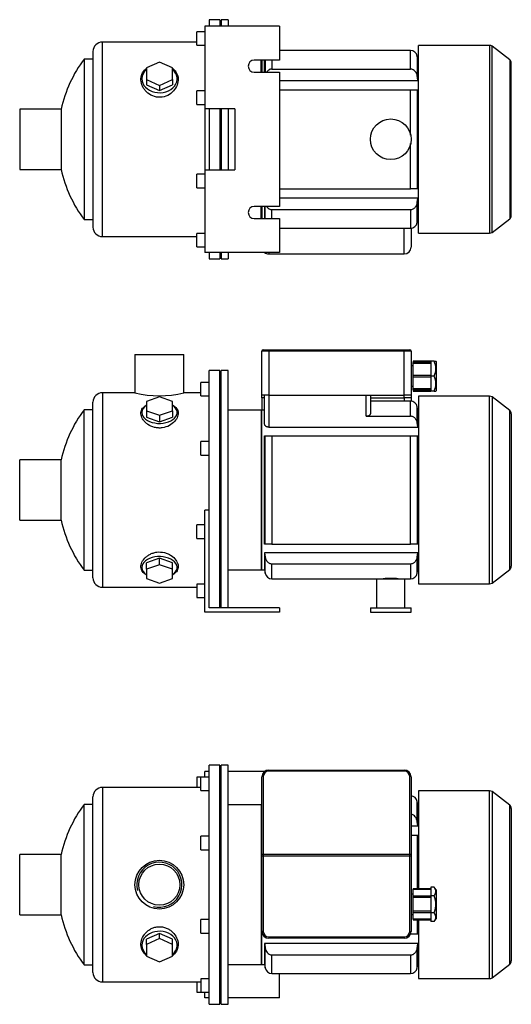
# Model space of a CAD drawing. Header units: millimetres. Extents: x 121 to 931, y 54 to 810.
# Tile 1 of 2: x 121 to 484, y 84 to 810. Entities that reach past the tile are written whole.
import ezdxf

# ---------------------------------------------------------------- set-up
doc = ezdxf.new("R2010")
doc.units = ezdxf.units.MM
for name, color, linetype in [('1', 7, 'Continuous'), ('BASETTA_MEC_71_M', 7, 'Continuous'), ('CARCASSA_MEC_71-', 7, 'Continuous'), ('COPRIVENTOLA_MEC', 7, 'Continuous'), ('CORPO_MH_3-5_[2-', 7, 'Continuous'), ('FLANGIA_MOTORE_T', 7, 'Continuous'), ('PIEDINO_MEC_71_I', 7, 'Continuous'), ('STAFFA_3-5-9_INT', 7, 'Continuous')]:
    doc.layers.add(name, color=color, linetype=linetype)

# ---------------------------------------------------------------- blocks, each defined once
blk = doc.blocks.new('SE')
at = {"layer": '1', "color": 7, "linetype": 'Continuous'}
for p, q in [((411.36, 168.56), (411.36, 169.07)), ((424.36, 169.07), (411.36, 169.07)), ((424.36, 168.56), (411.36, 168.56)), ((411.36, 163.57), (411.36, 168.56)), ((426.86, 170.27), (424.36, 170.27)), ((424.36, 170.27), (424.36, 167.1)), ((424.36, 167.1), (424.36, 163.92)), ((428.36, 168.3), (426.86, 170.28)), ((428.36, 168.3), (428.36, 146.85)), ((411.36, 162.63), (411.36, 163.57)), ((424.36, 163.57), (411.36, 163.57)), ((424.36, 162.63), (411.36, 162.63)), ((411.36, 152.51), (411.36, 162.63)), ((426.86, 163.92), (424.36, 163.92)), ((424.36, 163.92), (424.36, 157.57)), ((424.36, 157.57), (424.36, 151.22)), ((424.36, 152.51), (411.36, 152.51)), ((411.36, 151.57), (411.36, 152.51)), ((411.36, 146.58), (411.36, 151.57)), ((411.36, 151.57), (424.36, 151.57)), ((411.36, 146.58), (411.36, 146.07)), ((424.36, 146.58), (411.36, 146.58)), ((411.36, 146.07), (424.36, 146.07)), ((426.86, 151.22), (424.36, 151.22)), ((424.36, 151.22), (424.36, 148.05)), ((424.36, 148.05), (424.36, 144.87)), ((426.86, 144.86), (428.36, 146.85)), ((426.86, 144.87), (424.36, 144.87))]:
    blk.add_line(p, q, dxfattribs=at)
for points in [[(426.86, 163.92), (427.48, 164.74), (427.8, 165.48), (428.15, 166.31), (428.15, 167.1), (428.15, 167.89), (427.8, 168.71), (427.48, 169.45), (426.86, 170.27)], [(426.86, 151.22), (427.48, 152.86), (427.8, 154.34), (428.15, 155.98), (428.15, 157.56), (428.15, 159.14), (427.8, 160.8), (427.48, 162.28), (426.86, 163.92)], [(426.86, 144.87), (427.48, 145.69), (427.8, 146.43), (428.15, 147.25), (428.15, 148.05), (428.15, 148.84), (427.8, 149.66), (427.48, 150.4), (426.86, 151.22)]]:
    blk.add_open_spline(points, degree=2, knots=[0, 0, 0, 0.25, 0.25, 0.5, 0.5, 0.75, 0.75, 1, 1, 1], dxfattribs=at)
at = {"layer": 'BASETTA_MEC_71_M', "color": 7, "linetype": 'Continuous'}
for p, q in [((304.86, 256.57), (404.86, 256.57)), ((304.86, 256.57), (304.86, 255.85)), ((404.86, 255.85), (304.86, 255.85)), ((404.86, 256.57), (404.86, 255.85)), ((299.86, 194.2), (299.86, 251.57)), ((300.86, 251.85), (300.86, 194.47)), ((408.86, 194.47), (408.86, 251.85)), ((409.86, 251.57), (409.86, 194.2)), ((299.86, 193.1), (299.86, 194.2)), ((299.86, 137.57), (299.86, 193.1)), ((300.86, 193.1), (299.86, 193.1)), ((300.86, 194.47), (408.86, 194.47)), ((300.86, 194.47), (300.86, 193.1)), ((408.86, 193.1), (300.86, 193.1)), ((300.86, 193.1), (300.86, 137.57)), ((408.86, 193.1), (408.86, 194.47)), ((408.86, 137.57), (408.86, 193.1)), ((409.86, 193.1), (408.86, 193.1)), ((409.86, 194.2), (409.86, 193.1)), ((409.86, 193.1), (409.86, 137.57)), ((411.36, 165.07), (409.86, 165.07)), ((409.86, 150.07), (411.36, 150.07)), ((300.86, 137.57), (299.86, 137.57)), ((304.86, 133.57), (404.86, 133.57)), ((304.86, 133.57), (304.86, 132.57)), ((404.86, 132.57), (304.86, 132.57)), ((404.86, 133.57), (404.86, 132.57)), ((408.86, 137.57), (409.86, 137.57))]:
    blk.add_line(p, q, dxfattribs=at)
for centre, radius, start, end in [((304.86, 251.57), 5, 90, 180), ((304.86, 251.85), 4, 90, 180), ((404.86, 251.57), 5, 0, 90), ((404.86, 251.85), 4, 0, 90), ((304.86, 137.57), 5, 180, 270), ((304.86, 137.57), 4, 180, 270), ((404.86, 137.57), 4, 270, 0), ((404.86, 137.57), 5, 270, 0)]:
    blk.add_arc(centre, radius, start, end, dxfattribs=at)
for centre, major_axis, start_param, end_param in [((300.86, 251.57), (-1, 0), 4.712389, 6.283185), ((408.86, 251.57), (1, 0), 0, 1.570796), ((300.86, 194.2), (1, 0), 1.570796, 3.141593), ((408.86, 194.2), (1, 0), 0, 1.570796)]:
    blk.add_ellipse(centre, major_axis=major_axis, ratio=0.275637, start_param=start_param, end_param=end_param, dxfattribs=at)
at = {"layer": 'CARCASSA_MEC_71-', "color": 7, "linetype": 'Continuous'}
for p, q in [((414.44, 218.61), (414.44, 233.44)), ((414.86, 231.07), (414.44, 233.44)), ((299.36, 231.07), (299.36, 113.07)), ((299.86, 231.07), (299.36, 231.07)), ((414.86, 215.44), (414.86, 231.07)), ((415.26, 231.07), (414.86, 231.07)), ((414.86, 215.44), (414.44, 218.61)), ((409.86, 215.44), (414.86, 215.44)), ((409.86, 208.57), (414.44, 208.57)), ((414.44, 208.57), (414.86, 208.57)), ((414.44, 208.57), (414.44, 169.07)), ((414.86, 169.07), (414.86, 208.57)), ((414.44, 146.07), (414.44, 135.57)), ((414.86, 135.57), (414.86, 146.07)), ((409.44, 135.57), (409.52, 135.57)), ((409.52, 135.57), (409.52, 135.75)), ((414.44, 135.57), (409.52, 135.57)), ((414.86, 135.57), (414.44, 135.57)), ((414.86, 128.7), (301.86, 128.7)), ((301.86, 128.7), (301.86, 113.07)), ((302.28, 110.7), (302.28, 125.53)), ((414.44, 110.7), (414.44, 125.53)), ((414.86, 128.7), (414.86, 113.07)), ((307.2, 120.2), (409.52, 120.2)), ((307.2, 106.57), (307.2, 120.2)), ((409.52, 120.2), (409.52, 106.57)), ((299.36, 113.07), (301.86, 113.07)), ((301.86, 113.07), (302.28, 110.7)), ((414.44, 110.7), (414.86, 113.07)), ((414.86, 113.07), (415.26, 113.07)), ((307.2, 106.57), (409.52, 106.57))]:
    blk.add_line(p, q, dxfattribs=at)
for centre, start, end in [((409.52, 232.57), 10, 86.08223), ((307.2, 111.57), 190, 270), ((409.52, 111.57), 270, 350)]:
    blk.add_arc(centre, 5, start, end, dxfattribs=at)
for points, knots in [([(414.44, 218.61), (414.36, 219.27), (414.19, 219.91), (413.7, 221.12), (413.37, 221.71), (412.18, 223.14), (411.07, 223.81), (409.86, 223.92)], [0, 0, 0, 0, 0.25, 0.25, 0.5, 0.5, 0.9570479, 0.9570479, 0.9570479, 0.9570479]), ([(302.28, 125.53), (302.37, 124.87), (302.53, 124.24), (303.02, 123.02), (303.36, 122.44), (304.62, 120.92), (305.87, 120.2), (307.2, 120.2)], [0, 0, 0, 0, 0.25, 0.25, 0.5, 0.5, 1, 1, 1, 1]), ([(409.52, 120.2), (409.85, 120.2), (410.18, 120.25), (410.82, 120.41), (411.13, 120.53), (411.71, 120.83), (411.99, 121.02), (412.5, 121.44), (412.73, 121.67), (413.15, 122.18), (413.34, 122.45), (413.68, 123.02), (413.82, 123.31), (414.07, 123.92), (414.17, 124.24), (414.34, 124.88), (414.4, 125.2), (414.44, 125.53)], [0, 0, 0, 0, 0.125, 0.125, 0.25, 0.25, 0.375, 0.375, 0.5, 0.5, 0.625, 0.625, 0.75, 0.75, 0.875, 0.875, 1, 1, 1, 1])]:
    blk.add_open_spline(points, degree=3, knots=knots, dxfattribs=at)
for points in [[(301.86, 128.7), (302, 127.64), (302.14, 126.59), (302.28, 125.53)], [(414.44, 125.53), (414.58, 126.59), (414.72, 127.64), (414.86, 128.7)]]:
    blk.add_open_spline(points, degree=3, dxfattribs=at)
at = {"layer": 'COPRIVENTOLA_MEC', "color": 7, "linetype": 'Continuous'}
for p, q in [((415.26, 241.32), (415.26, 169.07)), ((467.74, 241.32), (415.26, 241.32)), ((467.74, 102.82), (467.74, 241.32)), ((469.57, 240.7), (469.57, 103.44)), ((482.59, 230.71), (469.57, 240.7)), ((482.59, 113.43), (482.59, 230.71)), ((483.76, 228.33), (483.76, 115.81)), ((415.26, 146.07), (415.26, 102.82)), ((469.57, 103.44), (482.59, 113.43)), ((415.26, 102.82), (467.74, 102.82))]:
    blk.add_line(p, q, dxfattribs=at)
for centre, start, end in [((467.74, 238.32), 52.5, 90), ((480.76, 228.33), 0, 52.5), ((480.76, 115.81), 307.5, 0), ((467.74, 105.82), 270, 307.5)]:
    blk.add_arc(centre, 3, start, end, dxfattribs=at)
at = {"layer": 'CORPO_MH_3-5_[2-', "color": 7, "linetype": 'Continuous'}
for p, q in [((260.86, 83.82), (260.86, 260.32)), ((268.86, 260.32), (260.86, 260.32)), ((268.86, 83.82), (268.86, 260.32)), ((254.86, 241.44), (254.86, 251.44)), ((260.86, 251.44), (254.86, 251.44)), ((182.26, 243.82), (182.26, 100.32)), ((254.86, 243.82), (182.26, 243.82)), ((254.86, 241.44), (260.86, 241.44)), ((175.26, 107.32), (175.26, 236.82)), ((168.7, 112.82), (168.7, 231.32)), ((175.26, 231.32), (168.7, 231.32)), ((254.86, 197.88), (254.86, 207.88)), ((260.86, 207.88), (254.86, 207.88)), ((254.86, 197.88), (260.86, 197.88)), ((121.26, 149.82), (121.26, 194.32)), ((151.77, 194.32), (121.26, 194.32)), ((151.77, 149.82), (151.77, 194.32)), ((121.26, 149.82), (151.77, 149.82)), ((254.86, 136.27), (254.86, 146.27)), ((260.86, 146.27), (254.86, 146.27)), ((224.36, 136.08), (214.86, 131.76)), ((224.36, 132.39), (214.86, 128.06)), ((214.86, 128.06), (214.86, 131.76)), ((233.86, 131.76), (224.36, 136.08)), ((224.36, 132.39), (224.36, 136.08)), ((233.86, 128.06), (224.36, 132.39)), ((233.86, 128.06), (233.86, 131.76)), ((254.86, 136.27), (260.86, 136.27)), ((214.86, 128.06), (214.86, 119.42)), ((233.86, 119.42), (233.86, 128.06)), ((214.86, 119.42), (224.36, 115.1)), ((224.36, 115.1), (233.86, 119.42)), ((168.7, 112.82), (175.26, 112.82)), ((254.86, 102.7), (254.86, 92.7)), ((260.86, 102.7), (254.86, 102.7)), ((182.26, 100.32), (254.86, 100.32)), ((254.86, 92.7), (260.86, 92.7)), ((260.86, 83.82), (268.86, 83.82))]:
    blk.add_line(p, q, dxfattribs=at)
for radius in [18, 15.15]:
    blk.add_circle((224.26, 172.07), radius, dxfattribs=at)
for centre, radius, start, end in [((182.26, 236.82), 7, 90, 180), ((249.26, 172.07), 100, 143.66538, 167.14409), ((224.26, 172.07), 16.62, 255, 195), ((249.26, 172.07), 100, 192.85591, 216.33462), ((182.26, 107.32), 7, 180, 270)]:
    blk.add_arc(centre, radius, start, end, dxfattribs=at)
for start_param, end_param in [(2.390244, 6.283185), (0, 0.751348)]:
    blk.add_ellipse((224.36, 127.44), major_axis=(-13, 0), ratio=0.788011, start_param=start_param, end_param=end_param, dxfattribs=at)
blk.add_open_spline([(214.86, 119.68), (214.5, 119.95), (214.16, 120.24), (213.27, 121.07), (212.77, 121.64), (211.49, 123.5), (210.95, 124.87), (210.5, 127.83), (210.6, 129.35), (211.44, 132.42), (212.17, 133.92), (213.72, 136.01), (214.31, 136.66), (215.6, 137.88), (216.33, 138.44), (217.89, 139.44), (218.71, 139.86), (220.46, 140.53), (221.4, 140.78), (224.22, 141.23), (226.19, 141.09), (228.93, 140.31), (229.82, 139.94), (231.46, 139.07), (232.23, 138.56), (234.37, 136.84), (235.52, 135.47), (237.22, 132.56), (237.77, 131.01), (238.22, 127.96), (238.12, 126.43), (237.28, 123.62), (236.54, 122.3), (235.03, 120.64), (234.49, 120.15), (233.89, 119.7)], degree=3, knots=[0.1389216, 0.1389216, 0.1389216, 0.1389216, 0.15625, 0.15625, 0.1875, 0.1875, 0.25, 0.25, 0.3125, 0.3125, 0.375, 0.375, 0.40625, 0.40625, 0.4375, 0.4375, 0.46875, 0.46875, 0.5, 0.5, 0.5625, 0.5625, 0.59375, 0.59375, 0.625, 0.625, 0.6875, 0.6875, 0.75, 0.75, 0.8125, 0.8125, 0.875, 0.875, 0.9041554, 0.9041554, 0.9041554, 0.9041554], dxfattribs=at)
at = {"layer": 'FLANGIA_MOTORE_T', "color": 7, "linetype": 'Continuous'}
for p, q in [((269.86, 258.82), (268.86, 258.82)), ((269.86, 83.82), (269.86, 260.32)), ((274.86, 260.32), (269.86, 260.32)), ((274.86, 83.82), (274.86, 260.32)), ((299.86, 231.07), (274.86, 231.07)), ((299.86, 113.07), (299.86, 137.57)), ((274.86, 113.07), (299.86, 113.07)), ((268.86, 85.32), (269.86, 85.32)), ((269.86, 83.82), (274.86, 83.82))]:
    blk.add_line(p, q, dxfattribs=at)
at = {"layer": 'STAFFA_3-5-9_INT', "color": 7, "linetype": 'Continuous'}
for p, q in [((260.86, 255.57), (257.86, 255.57)), ((257.86, 251.44), (257.86, 255.57)), ((301.86, 255.57), (274.86, 255.57)), ((251.86, 251.44), (251.86, 243.82)), ((254.86, 251.44), (251.86, 251.44)), ((312.86, 88.57), (312.86, 106.57)), ((251.86, 100.32), (251.86, 92.7)), ((251.86, 92.7), (254.86, 92.7)), ((257.86, 88.57), (257.86, 92.7)), ((260.86, 88.57), (257.86, 88.57)), ((312.86, 88.57), (274.86, 88.57))]:
    blk.add_line(p, q, dxfattribs=at)
blk = doc.blocks.new('SE1')
at = {"layer": '1', "color": 7, "linetype": 'Continuous'}
for p, q in [((411.36, 558.21), (411.36, 557.24)), ((424.36, 558.21), (411.36, 558.21)), ((411.36, 556.48), (411.36, 557.24)), ((424.36, 557.24), (411.36, 557.24)), ((424.36, 556.48), (411.36, 556.48)), ((411.36, 547.71), (411.36, 556.48)), ((426.86, 558.21), (424.36, 558.21)), ((424.36, 558.21), (424.36, 552.71)), ((424.36, 552.71), (424.36, 547.21)), ((426.86, 558.21), (428.15, 558.21)), ((428.36, 557.94), (428.15, 558.22)), ((428.36, 557.94), (428.36, 536.48)), ((411.36, 546.71), (411.36, 547.71)), ((424.36, 547.71), (411.36, 547.71)), ((411.36, 537.94), (411.36, 546.71)), ((411.36, 546.71), (424.36, 546.71)), ((426.86, 547.21), (424.36, 547.21)), ((424.36, 547.21), (424.36, 541.71)), ((424.36, 537.94), (411.36, 537.94)), ((411.36, 537.18), (411.36, 537.94)), ((424.36, 541.71), (424.36, 536.21)), ((411.36, 537.18), (411.36, 536.21)), ((411.36, 537.18), (424.36, 537.18)), ((411.36, 536.21), (424.36, 536.21)), ((426.86, 536.21), (424.36, 536.21)), ((426.86, 536.21), (428.15, 536.21)), ((428.15, 536.21), (428.36, 536.48))]:
    blk.add_line(p, q, dxfattribs=at)
for centre in [(415.64, 552.71), (415.64, 541.71)]:
    blk.add_arc(centre, 12.5, 333.89139, 26.10861, dxfattribs=at)
at = {"layer": 'BASETTA_MEC_71_M', "color": 7, "linetype": 'Continuous'}
for p, q in [((300.86, 566.71), (304.86, 566.71)), ((304.86, 566.71), (404.86, 566.71)), ((304.86, 566.71), (304.86, 565.71)), ((404.86, 566.71), (408.86, 566.71)), ((404.86, 566.71), (404.86, 565.71)), ((299.86, 533.21), (299.86, 565.71)), ((304.86, 565.71), (299.86, 565.71)), ((304.86, 565.71), (304.86, 533.21)), ((404.86, 565.71), (304.86, 565.71)), ((404.86, 533.21), (404.86, 565.71)), ((409.86, 565.71), (404.86, 565.71)), ((409.86, 565.71), (409.86, 533.21)), ((411.36, 554.71), (409.86, 554.71)), ((409.86, 539.71), (411.36, 539.71)), ((304.86, 533.21), (299.86, 533.21)), ((299.86, 531.21), (299.86, 533.21)), ((299.86, 531.21), (299.86, 522.21)), ((301.86, 531.21), (299.86, 531.21)), ((304.86, 533.21), (404.86, 533.21)), ((379.86, 531.21), (404.86, 531.21)), ((404.86, 531.21), (404.86, 533.21)), ((409.86, 533.21), (404.86, 533.21)), ((404.86, 531.21), (404.86, 528.71)), ((409.86, 531.21), (404.86, 531.21)), ((409.86, 533.21), (409.86, 531.21)), ((409.86, 531.21), (409.86, 528.7))]:
    blk.add_line(p, q, dxfattribs=at)
for centre, start, end in [((300.86, 565.71), 90, 180), ((408.86, 565.71), 0, 90)]:
    blk.add_arc(centre, 1, start, end, dxfattribs=at)
at = {"layer": 'CARCASSA_MEC_71-', "color": 7, "linetype": 'Continuous'}
for p, q in [((301.86, 511.78), (301.86, 533.21)), ((304.86, 533.21), (304.86, 509.57)), ((376.86, 517.6), (376.86, 533.21)), ((379.86, 533.21), (379.86, 519.5)), ((409.52, 528.71), (379.86, 528.71)), ((409.52, 517.6), (409.52, 528.71)), ((414.44, 512.54), (414.44, 524.58)), ((414.86, 522.21), (414.44, 524.58)), ((299.36, 522.21), (299.36, 404.21)), ((301.86, 522.21), (299.36, 522.21)), ((376.86, 517.6), (409.52, 517.6)), ((414.86, 509.57), (414.86, 522.21)), ((415.26, 522.21), (414.86, 522.21)), ((304.86, 509.57), (414.86, 509.57)), ((301.86, 423.21), (301.86, 503.21)), ((301.86, 503.21), (302.28, 503.21)), ((302.28, 423.21), (302.28, 503.21)), ((302.28, 503.21), (307.2, 503.21)), ((307.2, 503.21), (409.52, 503.21)), ((307.2, 503.21), (307.2, 423.21)), ((409.52, 423.21), (409.52, 503.21)), ((409.52, 503.21), (414.44, 503.21)), ((414.44, 503.21), (414.86, 503.21)), ((414.44, 503.21), (414.44, 423.21)), ((414.86, 423.21), (414.86, 503.21)), ((302.28, 423.21), (301.86, 423.21)), ((307.2, 423.21), (302.28, 423.21)), ((307.2, 423.21), (409.52, 423.21)), ((414.44, 423.21), (409.52, 423.21)), ((414.86, 423.21), (414.44, 423.21)), ((414.86, 416.86), (301.86, 416.86)), ((301.86, 416.86), (301.86, 404.21)), ((301.86, 416.86), (302.28, 413.88)), ((414.44, 413.88), (414.86, 416.86)), ((414.86, 416.86), (414.86, 404.21)), ((302.28, 401.84), (302.28, 413.88)), ((307.2, 408.82), (409.52, 408.82)), ((307.2, 397.71), (307.2, 408.82)), ((409.52, 408.82), (409.52, 397.71)), ((414.44, 401.84), (414.44, 413.88)), ((299.36, 404.21), (301.86, 404.21)), ((301.86, 404.21), (302.28, 401.84)), ((414.44, 401.84), (414.86, 404.21)), ((414.86, 404.21), (415.26, 404.21)), ((307.2, 397.71), (384.36, 397.71)), ((405.36, 397.71), (409.52, 397.71))]:
    blk.add_line(p, q, dxfattribs=at)
for centre, radius, start, end in [((409.52, 523.71), 5, 10, 90), ((307.2, 402.71), 5, 190, 270), ((409.52, 402.71), 5, 270, 350), ((394.86, 332.43), 65.52, 85.18444, 94.81556)]:
    blk.add_arc(centre, radius, start, end, dxfattribs=at)
for points, knots in [([(379.86, 519.5), (379.86, 519.27), (379.79, 519.06), (379.59, 518.73), (379.51, 518.63), (379.31, 518.42), (379.2, 518.33), (378.94, 518.14), (378.79, 518.06), (378.46, 517.9), (378.29, 517.83), (377.91, 517.72), (377.71, 517.68), (377.29, 517.61), (377.08, 517.6), (376.86, 517.6)], [0, 0, 0, 0, 0.25, 0.25, 0.375, 0.375, 0.5, 0.5, 0.625, 0.625, 0.75, 0.75, 0.875, 0.875, 1, 1, 1, 1]), ([(414.44, 512.54), (414.35, 513.18), (414.18, 513.8), (413.8, 514.68), (413.65, 514.96), (413.31, 515.51), (413.12, 515.76), (412.69, 516.24), (412.45, 516.47), (411.94, 516.86), (411.67, 517.02), (411.1, 517.3), (410.79, 517.41), (410.16, 517.56), (409.84, 517.6), (409.52, 517.6)], [0, 0, 0, 0, 0.25, 0.25, 0.375, 0.375, 0.5, 0.5, 0.625, 0.625, 0.75, 0.75, 0.875, 0.875, 1, 1, 1, 1]), ([(304.86, 509.57), (304.64, 509.57), (304.42, 509.59), (304, 509.66), (303.79, 509.71), (303.41, 509.85), (303.23, 509.93), (302.91, 510.12), (302.77, 510.22), (302.51, 510.43), (302.4, 510.55), (302.2, 510.78), (302.12, 510.9), (301.93, 511.27), (301.86, 511.53), (301.86, 511.78)], [0, 0, 0, 0, 0.125, 0.125, 0.25, 0.25, 0.375, 0.375, 0.5, 0.5, 0.625, 0.625, 0.75, 0.75, 1, 1, 1, 1]), ([(302.28, 413.88), (302.37, 413.24), (302.54, 412.62), (302.92, 411.75), (303.07, 411.46), (303.41, 410.91), (303.61, 410.66), (304.03, 410.18), (304.27, 409.96), (304.78, 409.57), (305.05, 409.4), (305.62, 409.12), (305.93, 409.01), (306.56, 408.86), (306.88, 408.82), (307.2, 408.82)], [0, 0, 0, 0, 0.25, 0.25, 0.375, 0.375, 0.5, 0.5, 0.625, 0.625, 0.75, 0.75, 0.875, 0.875, 1, 1, 1, 1]), ([(409.52, 408.82), (409.84, 408.82), (410.16, 408.86), (410.78, 409.01), (411.09, 409.12), (411.66, 409.39), (411.94, 409.56), (412.45, 409.95), (412.68, 410.17), (413.11, 410.65), (413.3, 410.91), (413.65, 411.45), (413.8, 411.73), (414.05, 412.32), (414.16, 412.63), (414.33, 413.24), (414.4, 413.56), (414.44, 413.88)], [0, 0, 0, 0, 0.125, 0.125, 0.25, 0.25, 0.375, 0.375, 0.5, 0.5, 0.625, 0.625, 0.75, 0.75, 0.875, 0.875, 1, 1, 1, 1])]:
    blk.add_open_spline(points, degree=3, knots=knots, dxfattribs=at)
blk.add_open_spline([(414.86, 509.57), (414.72, 510.56), (414.58, 511.55), (414.44, 512.54)], degree=3, dxfattribs=at)
at = {"layer": 'COPRIVENTOLA_MEC', "color": 7, "linetype": 'Continuous'}
for p, q in [((415.26, 532.46), (415.26, 393.96)), ((467.74, 532.46), (415.26, 532.46)), ((467.74, 393.96), (467.74, 532.46)), ((469.57, 531.84), (469.57, 394.58)), ((482.59, 521.85), (469.57, 531.84)), ((482.59, 404.57), (482.59, 521.85)), ((483.76, 519.47), (483.76, 406.95)), ((469.57, 394.58), (482.59, 404.57)), ((415.26, 393.96), (467.74, 393.96))]:
    blk.add_line(p, q, dxfattribs=at)
for centre, start, end in [((467.74, 529.46), 52.5, 90), ((480.76, 519.47), 0, 52.5), ((480.76, 406.95), 307.5, 0), ((467.74, 396.96), 270, 307.5)]:
    blk.add_arc(centre, 3, start, end, dxfattribs=at)
at = {"layer": 'CORPO_MH_3-5_[2-', "color": 7, "linetype": 'Continuous'}
for p, q in [((206.26, 563.21), (242.26, 563.21)), ((206.26, 563.21), (206.26, 534.96)), ((242.26, 534.96), (242.26, 563.21)), ((260.86, 434.65), (260.86, 551.46)), ((268.86, 551.46), (260.86, 551.46)), ((268.86, 376.21), (268.86, 551.46)), ((254.86, 532.58), (254.86, 542.58)), ((260.86, 542.58), (254.86, 542.58)), ((182.26, 534.96), (182.26, 391.46)), ((206.3, 534.96), (182.26, 534.96)), ((224.36, 531.82), (214.86, 528.45)), ((233.86, 528.45), (224.36, 531.82)), ((254.86, 534.96), (242.26, 534.96)), ((254.86, 532.58), (260.86, 532.58)), ((175.26, 398.46), (175.26, 527.96)), ((214.86, 528.45), (214.86, 521.69)), ((233.86, 521.69), (233.86, 528.45)), ((168.7, 403.96), (168.7, 522.46)), ((175.26, 522.46), (168.7, 522.46)), ((214.86, 521.69), (214.86, 516.97)), ((214.86, 521.69), (224.36, 518.32)), ((214.86, 516.97), (224.36, 513.59)), ((224.36, 518.32), (233.86, 521.69)), ((224.36, 518.32), (224.36, 513.59)), ((224.36, 513.59), (233.86, 516.97)), ((233.86, 521.69), (233.86, 516.97)), ((254.86, 489.02), (254.86, 499.02)), ((260.86, 499.02), (254.86, 499.02)), ((254.86, 489.02), (260.86, 489.02)), ((121.26, 440.96), (121.26, 485.46)), ((151.77, 485.46), (121.26, 485.46)), ((151.77, 440.96), (151.77, 485.46)), ((121.26, 440.96), (151.77, 440.96)), ((224.36, 412.83), (214.86, 409.46)), ((214.86, 404.73), (214.86, 409.46)), ((224.36, 408.11), (214.86, 404.73)), ((233.86, 409.46), (224.36, 412.83)), ((224.36, 408.11), (224.36, 412.83)), ((233.86, 404.73), (224.36, 408.11)), ((233.86, 404.73), (233.86, 409.46)), ((168.7, 403.96), (175.26, 403.96)), ((214.86, 404.73), (214.86, 397.98)), ((233.86, 397.98), (233.86, 404.73)), ((214.86, 397.98), (224.36, 394.6)), ((224.36, 394.6), (233.86, 397.98)), ((182.26, 391.46), (251.86, 391.46))]:
    blk.add_line(p, q, dxfattribs=at)
for centre, radius, start, end in [((182.26, 527.96), 7, 90, 180), ((224.26, 604.44), 71.77, 255.4749, 284.5251), ((249.26, 463.21), 100, 143.66538, 167.14409), ((249.26, 463.21), 100, 192.85591, 216.33462), ((182.26, 398.46), 7, 180, 270)]:
    blk.add_arc(centre, radius, start, end, dxfattribs=at)
for centre, start_param, end_param in [((224.36, 520.34), 0, 3.892941), ((224.36, 520.34), 5.531837, 6.283185), ((224.36, 406.08), 2.390244, 6.283185), ((224.36, 406.08), 0, 0.751348)]:
    blk.add_ellipse(centre, major_axis=(-13, 0), ratio=0.615661, start_param=start_param, end_param=end_param, dxfattribs=at)
for points, knots in [([(226.34, 509.06), (225.39, 508.93), (224.44, 508.9), (222.54, 509.01), (221.58, 509.16), (218.85, 509.83), (217.17, 510.61), (215.06, 512.05), (214.41, 512.58), (213.27, 513.68), (212.77, 514.26), (211.49, 516.05), (210.95, 517.29), (210.5, 519.73), (210.6, 520.88), (211.44, 523.04), (212.17, 524), (213.69, 525.22), (214.24, 525.57), (214.84, 525.89)], [0, 0, 0, 0, 0.03125, 0.03125, 0.0625, 0.0625, 0.125, 0.125, 0.15625, 0.15625, 0.1875, 0.1875, 0.25, 0.25, 0.3125, 0.3125, 0.375, 0.375, 0.4043708, 0.4043708, 0.4043708, 0.4043708]), ([(233.89, 525.89), (234.89, 525.36), (235.72, 524.74), (237.22, 523.13), (237.77, 522.08), (238.22, 519.83), (238.12, 518.61), (237.28, 516.17), (236.54, 514.92), (234.49, 512.64), (233.15, 511.58), (230.06, 509.92), (228.25, 509.31), (226.34, 509.06)], [0.6394434, 0.6394434, 0.6394434, 0.6394434, 0.6875, 0.6875, 0.75, 0.75, 0.8125, 0.8125, 0.875, 0.875, 0.9375, 0.9375, 1, 1, 1, 1]), ([(214.86, 400.52), (214.5, 400.71), (214.16, 400.91), (213.27, 401.51), (212.77, 401.93), (211.49, 403.3), (210.95, 404.33), (210.5, 406.61), (210.6, 407.8), (211.44, 410.27), (212.17, 411.49), (213.72, 413.21), (214.31, 413.76), (215.6, 414.77), (216.33, 415.25), (217.89, 416.09), (218.71, 416.44), (220.46, 417.02), (221.4, 417.23), (224.22, 417.61), (226.19, 417.5), (228.93, 416.82), (229.82, 416.52), (231.46, 415.78), (232.23, 415.34), (234.37, 413.9), (235.52, 412.76), (237.22, 410.38), (237.77, 409.13), (238.22, 406.71), (238.12, 405.53), (237.28, 403.39), (236.54, 402.41), (235.03, 401.21), (234.49, 400.85), (233.89, 400.53)], [0.1389216, 0.1389216, 0.1389216, 0.1389216, 0.15625, 0.15625, 0.1875, 0.1875, 0.25, 0.25, 0.3125, 0.3125, 0.375, 0.375, 0.40625, 0.40625, 0.4375, 0.4375, 0.46875, 0.46875, 0.5, 0.5, 0.5625, 0.5625, 0.59375, 0.59375, 0.625, 0.625, 0.6875, 0.6875, 0.75, 0.75, 0.8125, 0.8125, 0.875, 0.875, 0.9041554, 0.9041554, 0.9041554, 0.9041554])]:
    blk.add_open_spline(points, degree=3, knots=knots, dxfattribs=at)
at = {"layer": 'FLANGIA_MOTORE_T', "color": 7, "linetype": 'Continuous'}
for p, q in [((269.86, 549.96), (268.86, 549.96)), ((269.86, 376.21), (269.86, 551.46)), ((274.86, 551.46), (269.86, 551.46)), ((274.86, 376.21), (274.86, 551.46)), ((299.86, 522.21), (274.86, 522.21)), ((299.86, 404.21), (299.86, 522.21)), ((274.86, 404.21), (299.86, 404.21)), ((268.86, 376.46), (269.86, 376.46))]:
    blk.add_line(p, q, dxfattribs=at)
at = {"layer": 'PIEDINO_MEC_71_I', "color": 7, "linetype": 'Continuous'}
for p, q in [((384.36, 397.71), (405.36, 397.71)), ((384.36, 397.71), (384.36, 376.21)), ((405.36, 376.21), (405.36, 397.71)), ((379.86, 376.21), (409.86, 376.21)), ((379.86, 376.21), (379.86, 373.21)), ((379.86, 373.21), (409.86, 373.21)), ((409.86, 373.21), (409.86, 376.21))]:
    blk.add_line(p, q, dxfattribs=at)
at = {"layer": 'STAFFA_3-5-9_INT', "color": 7, "linetype": 'Continuous'}
for p, q in [((257.86, 373.21), (257.86, 448.21)), ((260.86, 448.21), (257.86, 448.21)), ((251.86, 427.41), (251.86, 437.41)), ((257.86, 437.41), (251.86, 437.41)), ((260.86, 376.21), (260.86, 434.65)), ((251.86, 427.41), (257.86, 427.41)), ((251.86, 393.84), (251.86, 383.84)), ((257.86, 393.84), (251.86, 393.84)), ((251.86, 383.84), (257.86, 383.84)), ((312.86, 373.21), (257.86, 373.21)), ((312.86, 376.21), (260.86, 376.21)), ((312.86, 376.21), (312.86, 373.21))]:
    blk.add_line(p, q, dxfattribs=at)
blk = doc.blocks.new('SE2')
at = {"layer": 'BASETTA_MEC_71_M', "color": 7, "linetype": 'Continuous'}
for p, q in [((404.86, 637.39), (404.86, 656.39)), ((409.86, 656.4), (409.86, 642.39)), ((304.86, 638.39), (304.86, 637.39)), ((304.86, 637.39), (404.86, 637.39))]:
    blk.add_line(p, q, dxfattribs=at)
for centre, start, end in [((404.86, 642.39), 270, 0), ((304.86, 642.39), 233.1301, 270)]:
    blk.add_arc(centre, 5, start, end, dxfattribs=at)
at = {"layer": 'CARCASSA_MEC_71-', "color": 7, "linetype": 'Continuous'}
for p, q in [((409.52, 787.39), (312.86, 787.39)), ((409.52, 773.76), (409.52, 787.39)), ((299.36, 771.39), (299.36, 780.39)), ((301.86, 771.39), (301.86, 780.39)), ((302.28, 780.39), (302.28, 771.39)), ((307.2, 780.39), (307.2, 773.76)), ((414.44, 783.26), (414.44, 768.43)), ((414.86, 780.89), (414.44, 783.26)), ((414.86, 765.26), (414.86, 780.89)), ((415.26, 780.89), (414.86, 780.89)), ((307.2, 773.76), (409.52, 773.76)), ((312.86, 765.26), (414.86, 765.26)), ((312.86, 758.39), (409.52, 758.39)), ((409.52, 725.07), (409.52, 758.39)), ((409.52, 758.39), (414.44, 758.39)), ((414.44, 758.39), (414.86, 758.39)), ((414.44, 758.39), (414.44, 685.39)), ((414.86, 685.39), (414.86, 758.39)), ((409.52, 685.39), (409.52, 718.71)), ((312.86, 685.39), (409.52, 685.39)), ((414.44, 685.39), (409.52, 685.39)), ((414.86, 685.39), (414.44, 685.39)), ((414.86, 678.52), (312.86, 678.52)), ((414.44, 675.35), (414.86, 678.52)), ((414.86, 678.52), (414.86, 662.89)), ((299.36, 663.39), (299.36, 672.39)), ((301.86, 672.39), (301.86, 663.39)), ((302.28, 663.39), (302.28, 672.39)), ((307.2, 670.02), (409.52, 670.02)), ((307.2, 663.39), (307.2, 670.02)), ((409.52, 670.02), (409.52, 656.39)), ((414.44, 660.52), (414.44, 675.35)), ((414.44, 660.52), (414.86, 662.89)), ((414.86, 662.89), (415.26, 662.89)), ((312.86, 656.39), (409.52, 656.39))]:
    blk.add_line(p, q, dxfattribs=at)
for centre, start, end in [((409.52, 782.39), 10, 90), ((409.52, 661.39), 270, 350)]:
    blk.add_arc(centre, 5, start, end, dxfattribs=at)
for points, knots in [([(307.2, 773.76), (306.87, 773.76), (306.54, 773.71), (305.91, 773.55), (305.59, 773.43), (305.01, 773.13), (304.73, 772.94), (304.22, 772.52), (303.99, 772.29), (303.61, 771.83), (303.46, 771.62), (303.32, 771.4)], [0, 0, 0, 0, 0.125, 0.125, 0.25, 0.25, 0.375, 0.375, 0.5, 0.5, 0.5987405, 0.5987405, 0.5987405, 0.5987405]), ([(414.44, 768.43), (414.36, 769.09), (414.19, 769.72), (413.7, 770.94), (413.37, 771.52), (412.1, 773.04), (410.86, 773.76), (409.52, 773.76)], [0, 0, 0, 0, 0.25, 0.25, 0.5, 0.5, 1, 1, 1, 1]), ([(303.32, 672.38), (303.46, 672.16), (303.61, 671.95), (304.62, 670.73), (305.87, 670.02), (307.2, 670.02)], [0.4012807, 0.4012807, 0.4012807, 0.4012807, 0.5, 0.5, 1, 1, 1, 1]), ([(409.52, 670.02), (409.85, 670.02), (410.18, 670.06), (410.82, 670.22), (411.13, 670.34), (411.71, 670.65), (411.99, 670.83), (412.5, 671.26), (412.73, 671.49), (413.15, 672), (413.34, 672.27), (413.68, 672.84), (413.82, 673.13), (414.07, 673.74), (414.17, 674.06), (414.34, 674.7), (414.4, 675.02), (414.44, 675.35)], [0, 0, 0, 0, 0.125, 0.125, 0.25, 0.25, 0.375, 0.375, 0.5, 0.5, 0.625, 0.625, 0.75, 0.75, 0.875, 0.875, 1, 1, 1, 1])]:
    blk.add_open_spline(points, degree=3, knots=knots, dxfattribs=at)
blk.add_open_spline([(414.86, 765.26), (414.72, 766.32), (414.58, 767.37), (414.44, 768.43)], degree=3, dxfattribs=at)
at = {"layer": 'COPRIVENTOLA_MEC', "color": 7, "linetype": 'Continuous'}
for p, q in [((415.26, 652.64), (415.26, 791.14)), ((467.74, 791.14), (415.26, 791.14)), ((467.74, 791.14), (467.74, 652.64)), ((469.57, 653.26), (469.57, 790.52)), ((482.59, 780.53), (469.57, 790.52)), ((482.59, 780.53), (482.59, 663.25)), ((483.76, 665.63), (483.76, 778.15)), ((469.57, 653.26), (482.59, 663.25)), ((415.26, 652.64), (467.74, 652.64))]:
    blk.add_line(p, q, dxfattribs=at)
for centre, start, end in [((467.74, 788.14), 52.5, 90), ((480.76, 778.15), 0, 52.5), ((480.76, 665.63), 307.5, 0), ((467.74, 655.64), 270, 307.5)]:
    blk.add_arc(centre, 3, start, end, dxfattribs=at)
at = {"layer": 'CORPO_MH_3-5_[2-', "color": 7, "linetype": 'Continuous'}
for p, q in [((260.86, 810.14), (260.86, 805.39)), ((268.86, 810.14), (260.86, 810.14)), ((268.86, 810.14), (268.86, 805.39)), ((182.26, 650.14), (182.26, 793.64)), ((251.86, 793.64), (182.26, 793.64)), ((175.26, 786.64), (175.26, 657.14)), ((168.7, 781.14), (168.7, 662.64)), ((175.26, 781.14), (168.7, 781.14)), ((224.36, 778.86), (214.86, 774.54)), ((233.86, 774.54), (224.36, 778.86)), ((214.86, 774.54), (214.86, 765.9)), ((233.86, 765.9), (233.86, 774.54)), ((214.86, 765.9), (214.86, 762.2)), ((214.86, 765.9), (224.36, 761.57)), ((224.36, 761.57), (233.86, 765.9)), ((233.86, 765.9), (233.86, 762.2)), ((214.86, 762.2), (224.36, 757.88)), ((224.36, 757.88), (233.86, 762.2)), ((224.36, 761.57), (224.36, 757.88)), ((121.26, 744.14), (121.26, 699.64)), ((151.77, 744.14), (121.26, 744.14)), ((151.77, 744.14), (151.77, 699.64)), ((260.86, 744.39), (260.86, 699.39)), ((268.86, 744.39), (268.86, 699.39)), ((121.26, 699.64), (151.77, 699.64)), ((168.7, 662.64), (175.26, 662.64)), ((182.26, 650.14), (251.86, 650.14)), ((260.86, 638.39), (260.86, 633.64)), ((260.86, 633.64), (268.86, 633.64)), ((268.86, 638.39), (268.86, 633.64))]:
    blk.add_line(p, q, dxfattribs=at)
for centre, radius, start, end in [((182.26, 786.64), 7, 90, 180), ((249.26, 721.89), 100, 143.66538, 167.14409), ((249.26, 721.89), 100, 192.85591, 216.33462), ((182.26, 657.14), 7, 180, 270)]:
    blk.add_arc(centre, radius, start, end, dxfattribs=at)
for start_param, end_param in [(0, 3.892941), (5.531837, 6.283185)]:
    blk.add_ellipse((224.36, 766.52), major_axis=(-13, 0), ratio=0.788011, start_param=start_param, end_param=end_param, dxfattribs=at)
for points, knots in [([(226.34, 753.02), (225.39, 752.88), (224.44, 752.84), (222.54, 752.96), (221.58, 753.14), (218.85, 753.93), (217.17, 754.85), (215.06, 756.56), (214.41, 757.19), (213.27, 758.52), (212.77, 759.22), (211.49, 761.41), (210.95, 762.94), (210.5, 766.02), (210.6, 767.51), (211.44, 770.35), (212.17, 771.64), (213.69, 773.32), (214.24, 773.81), (214.84, 774.26)], [0, 0, 0, 0, 0.03125, 0.03125, 0.0625, 0.0625, 0.125, 0.125, 0.15625, 0.15625, 0.1875, 0.1875, 0.25, 0.25, 0.3125, 0.3125, 0.375, 0.375, 0.4043708, 0.4043708, 0.4043708, 0.4043708]), ([(233.89, 774.26), (234.89, 773.51), (235.72, 772.65), (237.22, 770.47), (237.77, 769.07), (238.22, 766.15), (238.12, 764.6), (237.28, 761.55), (236.54, 760.02), (234.49, 757.27), (233.15, 756), (230.06, 754.03), (228.25, 753.32), (226.34, 753.02)], [0.6394434, 0.6394434, 0.6394434, 0.6394434, 0.6875, 0.6875, 0.75, 0.75, 0.8125, 0.8125, 0.875, 0.875, 0.9375, 0.9375, 1, 1, 1, 1])]:
    blk.add_open_spline(points, degree=3, knots=knots, dxfattribs=at)
at = {"layer": 'FLANGIA_MOTORE_T', "color": 7, "linetype": 'Continuous'}
for p, q in [((269.86, 808.64), (268.86, 808.64)), ((269.86, 810.14), (269.86, 805.39)), ((274.86, 810.14), (269.86, 810.14)), ((274.86, 810.14), (274.86, 805.39)), ((299.86, 780.39), (299.86, 771.39)), ((269.86, 744.39), (269.86, 699.39)), ((274.86, 744.39), (274.86, 699.39)), ((299.86, 672.39), (299.86, 663.39)), ((268.86, 635.14), (269.86, 635.14)), ((269.86, 638.39), (269.86, 633.64)), ((269.86, 633.64), (274.86, 633.64)), ((274.86, 638.39), (274.86, 633.64))]:
    blk.add_line(p, q, dxfattribs=at)
at = {"layer": 'PIEDINO_MEC_71_I', "color": 7, "linetype": 'Continuous'}
blk.add_circle((394.86, 721.89), 15, dxfattribs=at)
at = {"layer": 'STAFFA_3-5-9_INT', "color": 7, "linetype": 'Continuous'}
for p, q in [((251.86, 791.26), (251.86, 801.26)), ((257.86, 801.26), (251.86, 801.26)), ((312.86, 805.39), (257.86, 805.39)), ((257.86, 805.39), (257.86, 744.39)), ((312.86, 805.39), (312.86, 780.39)), ((251.86, 791.26), (257.86, 791.26)), ((312.86, 780.39), (294.26, 780.39)), ((294.26, 771.39), (312.86, 771.39)), ((312.86, 771.39), (312.86, 672.39)), ((251.86, 747.69), (251.86, 757.69)), ((257.86, 757.69), (251.86, 757.69)), ((251.86, 747.69), (257.86, 747.69)), ((257.86, 744.39), (257.86, 699.39)), ((279.86, 744.39), (257.86, 744.39)), ((279.86, 744.39), (279.86, 699.39)), ((257.86, 699.39), (257.86, 638.39)), ((257.86, 699.39), (279.86, 699.39)), ((251.86, 686.08), (251.86, 696.08)), ((257.86, 696.08), (251.86, 696.08)), ((251.86, 686.08), (257.86, 686.08)), ((312.86, 672.39), (294.26, 672.39)), ((294.26, 663.39), (312.86, 663.39)), ((312.86, 663.39), (312.86, 638.39)), ((251.86, 642.52), (251.86, 652.52)), ((257.86, 652.52), (251.86, 652.52)), ((251.86, 642.52), (257.86, 642.52)), ((312.86, 638.39), (257.86, 638.39))]:
    blk.add_line(p, q, dxfattribs=at)
for centre in [(294.26, 775.89), (294.26, 667.89)]:
    blk.add_arc(centre, 4.5, 90, 270, dxfattribs=at)

msp = doc.modelspace()

# ---------------------------------------------------------------- block references
for name in ['SE2', 'SE1', 'SE']:
    msp.add_blockref(name, (0, 0))

doc.saveas('drawing.dxf')
